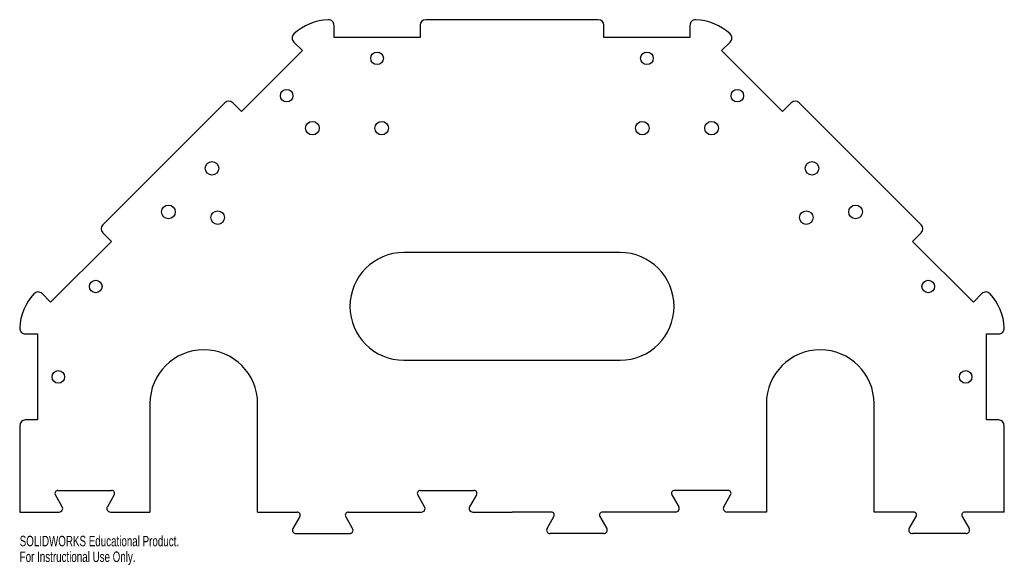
# Model space of a CAD drawing. Header units: millimetres. Extents: x -228 to 228, y -25 to 228.
import ezdxf

# ---------------------------------------------------------------- set-up
doc = ezdxf.new("R2010")
doc.units = ezdxf.units.MM
doc.styles.add('SLDTEXTSTYLE0', font='TXT', dxfattribs={"width": 0.7})

msp = doc.modelspace()

# ---------------------------------------------------------------- linework, layer by layer
at = {"color": 7, "linetype": 'Continuous'}
for p, q in [((39.88, 227.6), (-39.88, 227.6)), ((-82.28, 219.35), (-82.28, 224.98)), ((-42.48, 225), (-42.48, 219.35)), ((42.48, 219.35), (42.48, 225)), ((82.28, 224.98), (82.28, 219.35)), ((-42.48, 219.35), (-82.28, 219.35)), ((82.28, 219.35), (42.48, 219.35)), ((-100.9, 217.27), (-96.92, 213.29)), ((96.92, 213.29), (100.9, 217.27)), ((-96.92, 213.29), (-125.06, 185.14)), ((125.06, 185.14), (96.92, 213.29)), ((-132.74, 189.14), (-189.14, 132.74)), ((-125.06, 185.14), (-129.06, 189.14)), ((129.06, 189.14), (125.06, 185.14)), ((189.14, 132.74), (132.74, 189.14)), ((-189.14, 129.06), (-185.14, 125.06)), ((185.14, 125.06), (189.14, 129.06)), ((-185.14, 125.06), (-213.29, 96.92)), ((213.29, 96.92), (185.14, 125.06)), ((50, 119.9), (-50, 119.9)), ((-213.29, 96.92), (-217.27, 100.9)), ((217.27, 100.9), (213.29, 96.92)), ((-224.98, 82.28), (-219.35, 82.28)), ((-219.35, 82.28), (-219.35, 42.48)), ((219.35, 42.48), (219.35, 82.28)), ((219.35, 82.28), (224.98, 82.28)), ((-50, 70.1), (50, 70.1)), ((-167.4, 50), (-167.4, -0.12)), ((-117.6, -0.12), (-117.6, 50)), ((117.6, 50), (117.6, -0.12)), ((167.4, -0.12), (167.4, 50)), ((-219.35, 42.48), (-225, 42.48)), ((225, 42.48), (219.35, 42.48)), ((-227.6, 39.88), (-227.6, -0.12)), ((227.6, -0.12), (227.6, 39.88)), ((-209.9, 9.88), (-185.1, 9.88)), ((-42.4, 9.88), (-17.6, 9.88)), ((99.9, 9.88), (75.1, 9.88)), ((-207.92, 2.31), (-211.09, 7.81)), ((-183.91, 7.81), (-187.08, 2.31)), ((-40.42, 2.31), (-43.59, 7.81)), ((-16.41, 7.81), (-19.58, 2.31)), ((73.91, 7.81), (77.08, 2.31)), ((97.92, 2.31), (101.09, 7.81)), ((-227.6, -0.12), (-209.32, -0.12)), ((-185.68, -0.12), (-167.4, -0.12)), ((-117.6, -0.12), (-99.32, -0.12)), ((-98.13, -2.19), (-101.31, -7.69)), ((-73.69, -7.69), (-76.87, -2.19)), ((-75.68, -0.12), (-41.82, -0.12)), ((-18.18, -0.12), (0, -0.12)), ((18.18, -0.12), (0, -0.12)), ((16.19, -7.69), (19.37, -2.19)), ((40.63, -2.19), (43.81, -7.69)), ((75.68, -0.12), (41.82, -0.12)), ((117.6, -0.12), (99.32, -0.12)), ((185.68, -0.12), (167.4, -0.12)), ((183.69, -7.69), (186.87, -2.19)), ((208.13, -2.19), (211.31, -7.69)), ((227.6, -0.12), (209.32, -0.12)), ((-99.9, -10.12), (-75.1, -10.12)), ((42.4, -10.12), (17.6, -10.12)), ((209.9, -10.12), (185.1, -10.12))]:
    msp.add_line(p, q, dxfattribs=at)
for centre, radius in [((-62.38, 209.75), 2.9), ((62.38, 209.75), 2.9), ((-104.2, 192.43), 2.9), ((104.2, 192.43), 2.9), ((-92.25, 177.43), 3.15), ((-60.25, 177.43), 3.15), ((60.25, 177.43), 3.15), ((92.25, 177.43), 3.15), ((-138.7, 158.85), 3.15), ((138.7, 158.85), 3.15), ((-158.85, 138.7), 3.15), ((158.85, 138.7), 3.15), ((-136.05, 136.05), 3.15), ((136.05, 136.05), 3.15), ((-192.43, 104.2), 2.9), ((192.43, 104.2), 2.9), ((-209.75, 62.38), 2.9), ((209.75, 62.38), 2.9)]:
    msp.add_circle(centre, radius, dxfattribs=at)
for centre, radius, start, end in [((-39.88, 225), 2.6, 90, 180), ((39.88, 225), 2.6, 0, 90), ((-83.88, 202.5), 25.1, 92.5574, 132.4426), ((-84.88, 224.98), 2.6, 0, 92.5574), ((84.88, 224.98), 2.6, 87.4426, 180), ((83.88, 202.5), 25.1, 47.5574, 87.4426), ((-99.06, 219.1), 2.6, 132.4426, 225), ((99.06, 219.1), 2.6, 315, 47.5574), ((-130.9, 187.3), 2.6, 45, 135), ((130.9, 187.3), 2.6, 45, 135), ((-187.3, 130.9), 2.6, 135, 225), ((187.3, 130.9), 2.6, 315, 45), ((-50, 95), 24.9, 90, 270), ((50, 95), 24.9, 270, 90), ((-202.5, 83.88), 25.1, 137.5574, 177.4426), ((-219.1, 99.06), 2.6, 45, 137.5574), ((219.1, 99.06), 2.6, 42.4426, 135), ((202.5, 83.88), 25.1, 2.5574, 42.4426), ((-224.98, 84.88), 2.6, 177.4426, 270), ((224.98, 84.88), 2.6, 270, 2.5574), ((-142.5, 50), 24.9, 0, 180), ((142.5, 50), 24.9, 0, 180), ((-225, 39.88), 2.6, 90, 180), ((225, 39.88), 2.6, 0, 90), ((-209.9, 8.5), 1.38, 90, 210), ((-185.1, 8.5), 1.38, 330, 90), ((-42.4, 8.5), 1.38, 90, 210), ((-17.6, 8.5), 1.38, 330, 90), ((75.1, 8.5), 1.37, 90, 210), ((99.9, 8.5), 1.37, 330, 90), ((-209.32, 1.5), 1.62, 270, 30), ((-185.68, 1.5), 1.62, 150, 270), ((-41.82, 1.5), 1.63, 270, 30), ((-18.18, 1.5), 1.63, 150, 270), ((75.68, 1.5), 1.63, 270, 30), ((99.32, 1.5), 1.62, 150, 270), ((-99.32, -1.5), 1.37, 330, 90), ((-75.68, -1.5), 1.38, 90, 210), ((18.18, -1.5), 1.38, 330, 90), ((41.82, -1.5), 1.37, 90, 210), ((185.68, -1.5), 1.38, 330, 90), ((209.32, -1.5), 1.37, 90, 210), ((-99.9, -8.5), 1.62, 150, 270), ((-75.1, -8.5), 1.62, 270, 30), ((17.6, -8.5), 1.62, 150, 270), ((42.4, -8.5), 1.62, 270, 30), ((185.1, -8.5), 1.63, 150, 270), ((209.9, -8.5), 1.63, 270, 30)]:
    msp.add_arc(centre, radius, start, end, dxfattribs=at)

# ---------------------------------------------------------------- texts
at = {"color": 7, "linetype": 'Continuous', "char_height": 4.8336, "attachment_point": 1, "style": 'SLDTEXTSTYLE0'}
for s, insert in [('SOLIDWORKS Educational Product.', (-227.6, -11.14)), ('For Instructional Use Only.', (-227.6, -18.39))]:
    msp.add_mtext(s, dxfattribs=dict(at, insert=insert))

doc.saveas('drawing.dxf')
